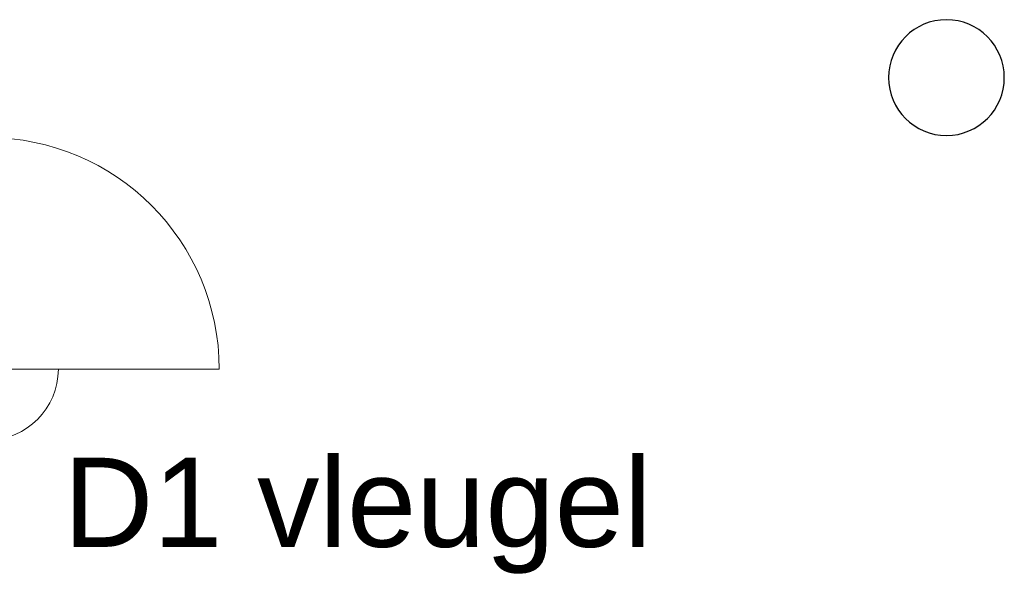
# Model space of a CAD drawing. Header units: millimetres. Extents: x 274611 to 571164, y 158736 to 298905.
# Tile 25 of 172: x 377631 to 382309, y 201969 to 204617. Entities that reach past the tile are written whole.
import ezdxf

# ---------------------------------------------------------------- set-up
doc = ezdxf.new("R2010")
doc.units = ezdxf.units.MM
doc.header["$LTSCALE"] = 400
for name, color, linetype, lineweight in [('mat-beton (ihwg)', 5, 'Continuous', 25), ('mat-glas-hor', 5, 'Continuous', 15), ('mat-naaldhout', 140, 'Continuous', 15), ('None', 7, 'Continuous', 9)]:
    doc.layers.add(name, color=color, linetype=linetype, lineweight=lineweight)
doc.layers.add('plat', color=5, linetype='Continuous')
doc.styles.add('Arial', font='arial.ttf', dxfattribs={"height": 211.666667})

# ---------------------------------------------------------------- blocks, each defined once
blk = doc.blocks.new('*X1820')
at = {"layer": 'None', "lineweight": 5}
blk.add_line((-922.4, 1906), (-880.4, 1948), dxfattribs=at)
blk = doc.blocks.new('*U1821')
at = {"layer": 'mat-glas-hor', "color": 140, "lineweight": 15}
blk.add_lwpolyline([(-919.9, 694.2), (-919.9, 1894.3), (-907.9, 1894.3), (-907.9, 694.2)], close=True, dxfattribs=at)
at = {"layer": 'mat-naaldhout', "color": 140, "linetype": 'Continuous', "lineweight": 15}
for points in [[(-905.4, 1906), (-905.4, 1881), (-880.4, 1881), (-880.4, 2015), (-947.4, 2015), (-947.4, 1906)], [(-905.4, 688.9), (-905.4, 713.9), (-880.4, 713.9), (-880.4, 579.9), (-947.4, 579.9), (-947.4, 688.9)]]:
    blk.add_lwpolyline(points, close=True, dxfattribs=at)
at = {"layer": 'None', "color": 43, "linetype": 'Continuous', "lineweight": 9}
for p, q in [((-2033.9, 915), (-933.9, 915)), ((206.1, 915), (-893.9, 915))]:
    blk.add_line(p, q, dxfattribs=at)
at = {"layer": 'None', "color": 8, "lineweight": 5}
blk.add_lwpolyline([(-880.4, 2015), (-947.4, 2015), (-947.4, 688.9), (-880.4, 688.9)], close=True, dxfattribs=at)
at = {"layer": 'None', "color": 43, "linetype": 'Continuous', "lineweight": 9}
for centre, radius, start, end in [((-933.9, 915), 1100, 90, 180), ((-893.9, 915), 1100, 0, 90), ((-933.9, 915), 335.4, 180, 270), ((-893.9, 915), 335.4, 270, 0)]:
    blk.add_arc(centre, radius, start, end, dxfattribs=at)
at = {"layer": 'mat-naaldhout', "color": 140}
blk.add_blockref('*X1820', (0, 0), dxfattribs=at)
blk = doc.blocks.new('*U1824')
at = {"layer": 'None', "color": 7}
blk.add_blockref('*U1821', (0, 0), dxfattribs=at)
blk = doc.blocks.new('Kolom O 550')
at = {"layer": 'mat-beton (ihwg)', "lineweight": 25}
blk.add_circle((0, 0), 275, dxfattribs=at)

msp = doc.modelspace()

# ---------------------------------------------------------------- block references
at = {"layer": 'mat-beton (ihwg)', "color": 7, "xscale": -1, "rotation": 270}
msp.add_blockref('Kolom O 550', (382034.18474, 204341.95664), dxfattribs=at)
msp.add_blockref('Kolom O 550', (382034.18474, 204341.95664), dxfattribs=at)
msp.add_blockref('Kolom O 550', (382034.18474, 204341.95664), dxfattribs=at)
at = {"layer": 'None', "color": 7}
msp.add_blockref('*U1824', (378373.12537, 202041.95664), dxfattribs=at)
at = {"layer": 'plat', "xscale": -1, "rotation": 270}
msp.add_blockref('Kolom O 550', (382034.18474, 204341.95664), dxfattribs=at)

# ---------------------------------------------------------------- texts
at = {"layer": 'plat', "insert": (377838.97686, 202537.06216), "char_height": 423.3333333, "attachment_point": 1, "style": 'Arial'}
msp.add_mtext('D1 vleugel ', dxfattribs=at)

doc.saveas('drawing.dxf')
